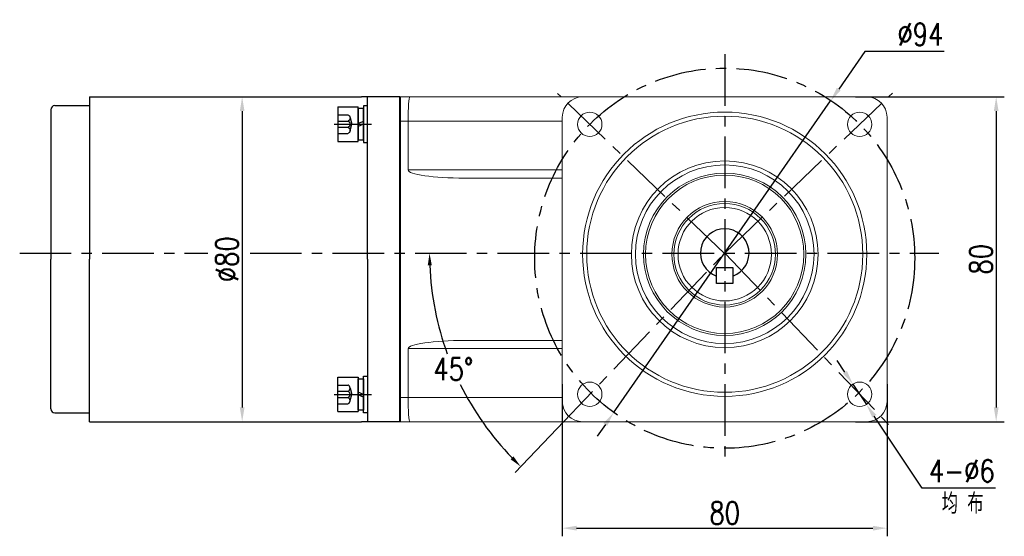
# Model space of a CAD drawing. Header units: inches. Extents: x -739 to 4096, y 9 to 1581.
# Tile 6 of 36: x 988 to 1230, y 876 to 1003. Entities that reach past the tile are written whole.
import ezdxf

# ---------------------------------------------------------------- set-up
doc = ezdxf.new("R2010")
doc.units = ezdxf.units.IN
doc.header["$LTSCALE"] = 10
doc.header["$MEASUREMENT"] = 0
doc.linetypes.add('CENTER', pattern=[10.16, 6.35, -1.27, 1.27, -1.27])
doc.linetypes.add('HIDDEN', pattern=[1.905, 1.27, -0.635])
for name, color, linetype in [('1轮廓实线层', 7, 'Continuous'), ('3中心线层', 1, 'CENTER'), ('4虚线层', 6, 'HIDDEN'), ('6文字层', 3, 'Continuous'), ('7标注层', 4, 'Continuous')]:
    doc.layers.add(name, color=color, linetype=linetype)
doc.layers.add('图层2', color=4, linetype='Continuous', lineweight=40)
doc.styles.add('PC_TEXTSTYLE', font='isocp.shx', dxfattribs={"width": 0.8, "bigfont": 'HZFS.SHX'})
doc.styles.add('TH_GBDIM', font='romans.shx', dxfattribs={"width": 0.8, "bigfont": 'gbcbig.shx'})
doc.dimstyles.new('TH_GBDIM', dxfattribs={"dimtxt": 3.5, "dimasz": 2.5, "dimexe": 2, "dimexo": 0, "dimgap": 1, "dimtad": 1, "dimdec": 4, "dimdsep": 46, "dimtxsty": 'TH_GBDIM', "dimcen": 0.09, "dimclrd": 4, "dimclre": 4, "dimclrt": 3, "dimadec": 0, "dimazin": 0, "dimtfac": 1, "dimtdec": 4, "dimtmove": 0, "dimatfit": 3, "dimfxl": 1, "dimtzin": 0, "dimarcsym": 0})
doc.dimstyles.new('角度标注', dxfattribs={"dimtxt": 3.5, "dimasz": 3, "dimexe": 2, "dimexo": 0, "dimgap": 1, "dimtad": 1, "dimtih": 1, "dimtoh": 1, "dimdsep": 46, "dimtxsty": 'PC_TEXTSTYLE', "dimsah": 1, "dimcen": 0.09, "dimclrd": 4, "dimclrt": 3, "dimadec": 0, "dimazin": 0, "dimtfac": 0.7, "dimtmove": 0, "dimatfit": 0, "dimfxl": 1, "dimtzin": 0, "dimarcsym": 0})

# ---------------------------------------------------------------- blocks, each defined once
blk = doc.blocks.new('*D141')
at = {"layer": '7标注层', "color": 4, "lineweight": -2, "transparency": 16777216}
for p, q in [((1036.29, 983.73), (1044.41, 983.73)), ((1042.41, 980.23), (1042.41, 907.23)), ((1036.29, 903.73), (1044.41, 903.73))]:
    blk.add_line(p, q, dxfattribs=at)
at = {"layer": '7标注层', "color": 4, "transparency": 16777216}
for points in [[(1041.83, 980.23), (1042.99, 980.23), (1042.41, 983.73)], [(1041.83, 907.23), (1042.99, 907.23), (1042.41, 903.73)]]:
    blk.add_solid(points, dxfattribs=at)
at = {"layer": 'Defpoints', "color": 0, "transparency": 16777216}
for p in [(1036.29, 983.73), (1036.29, 903.73), (1042.41, 903.73)]:
    blk.add_point(p, dxfattribs=at)
at = {"layer": '7标注层', "color": 3, "transparency": 16777216, "insert": (1038.66, 943.73), "char_height": 5.5, "attachment_point": 5, "rotation": 90, "style": 'TH_GBDIM'}
blk.add_mtext('{%%c80}{}{}', dxfattribs=at)
blk = doc.blocks.new('*D153')
at = {"layer": '7标注层', "color": 4, "lineweight": -2, "transparency": 16777216}
for p, q in [((1193.48, 983.73), (1230.16, 983.73)), ((1228.16, 980.23), (1228.16, 907.23)), ((1193.48, 903.73), (1230.16, 903.73))]:
    blk.add_line(p, q, dxfattribs=at)
at = {"layer": '7标注层', "color": 4, "transparency": 16777216}
for points in [[(1227.58, 980.23), (1228.75, 980.23), (1228.16, 983.73)], [(1227.58, 907.23), (1228.75, 907.23), (1228.16, 903.73)]]:
    blk.add_solid(points, dxfattribs=at)
at = {"layer": 'Defpoints', "color": 0, "transparency": 16777216}
for p in [(1193.48, 983.73), (1193.48, 903.73), (1228.16, 903.73)]:
    blk.add_point(p, dxfattribs=at)
at = {"layer": '7标注层', "color": 3, "transparency": 16777216, "insert": (1224.41, 943.73), "char_height": 5.5, "attachment_point": 5, "rotation": 90, "style": 'TH_GBDIM'}
blk.add_mtext('{80}{}{}', dxfattribs=at)
blk = doc.blocks.new('*D154')
at = {"layer": '7标注层', "color": 4, "lineweight": -2, "transparency": 16777216}
for p, q in [((1121.28, 913.01), (1121.28, 875.51)), ((1201.28, 913.01), (1201.28, 875.51)), ((1124.78, 877.51), (1197.78, 877.51))]:
    blk.add_line(p, q, dxfattribs=at)
at = {"layer": '7标注层', "color": 4, "transparency": 16777216}
for points in [[(1124.78, 878.09), (1124.78, 876.92), (1121.28, 877.51)], [(1197.78, 878.09), (1197.78, 876.92), (1201.28, 877.51)]]:
    blk.add_solid(points, dxfattribs=at)
at = {"layer": 'Defpoints', "color": 0, "transparency": 16777216}
for p in [(1121.28, 913.01), (1201.28, 913.01), (1201.28, 877.51)]:
    blk.add_point(p, dxfattribs=at)
at = {"layer": '7标注层', "color": 3, "transparency": 16777216, "insert": (1161.28, 881.26), "char_height": 5.5, "attachment_point": 5, "style": 'TH_GBDIM'}
blk.add_mtext('{80}{}{}', dxfattribs=at)
blk = doc.blocks.new('*D155')
at = {"layer": '7标注层', "color": 4, "lineweight": -2, "transparency": 16777216}
for p, q in [((1190.91, 915.9), (1188.97, 918.82)), ((1192.85, 912.99), (1196.18, 908)), ((1209.92, 887.37), (1198.12, 905.08)), ((1227.97, 887.37), (1209.92, 887.37))]:
    blk.add_line(p, q, dxfattribs=at)
at = {"layer": '7标注层', "color": 4, "transparency": 16777216}
for points in [[(1191.4, 916.23), (1190.43, 915.58), (1192.85, 912.99)], [(1198.61, 905.41), (1197.64, 904.76), (1196.18, 908)]]:
    blk.add_solid(points, dxfattribs=at)
at = {"layer": 'Defpoints', "color": 0, "transparency": 16777216}
for p in [(1192.85, 912.99), (1196.18, 908)]:
    blk.add_point(p, dxfattribs=at)
at = {"layer": '7标注层', "color": 3, "transparency": 16777216, "insert": (1219.7, 891.62), "char_height": 5.5, "attachment_point": 5, "style": 'TH_GBDIM'}
blk.add_mtext('{4-∅6}', dxfattribs=at)
blk = doc.blocks.new('*D156')
at = {"layer": '7标注层', "color": 4, "lineweight": -2, "transparency": 16777216}
for p, q in [((1195.82, 994.87), (1189.37, 985.62)), ((1215.35, 994.87), (1195.82, 994.87)), ((1133.88, 905.91), (1187.37, 982.74)), ((1131.88, 903.04), (1129.88, 900.17))]:
    blk.add_line(p, q, dxfattribs=at)
at = {"layer": '7标注层', "color": 4, "transparency": 16777216}
for points in [[(1188.9, 985.95), (1189.85, 985.28), (1187.37, 982.74)], [(1131.4, 903.38), (1132.36, 902.71), (1133.88, 905.91)]]:
    blk.add_solid(points, dxfattribs=at)
at = {"layer": 'Defpoints', "color": 0, "transparency": 16777216}
for p in [(1187.37, 982.74), (1133.88, 905.91)]:
    blk.add_point(p, dxfattribs=at)
at = {"layer": '7标注层', "color": 3, "transparency": 16777216, "insert": (1209.49, 999.12), "char_height": 5.5, "attachment_point": 5, "style": 'TH_GBDIM'}
blk.add_mtext('{∅94}{}{}', dxfattribs=at)
blk = doc.blocks.new('*D163')
at = {"layer": '7标注层', "color": 0, "lineweight": -2, "transparency": 16777216}
blk.add_line((1119.92, 901.99), (1109.64, 891.25), dxfattribs=at)
at = {"layer": '7标注层', "color": 4, "lineweight": -2, "transparency": 16777216}
for start, end in [(182.3641, 199.9609), (206.393, 223.9125)]:
    blk.add_arc((1161.28, 945.24), 72.71, start, end, dxfattribs=at)
at = {"layer": '7标注层', "color": 4, "transparency": 16777216}
for points in [[(1088.13, 942.23), (1089.13, 942.25), (1088.57, 945.24)], [(1109.25, 895.17), (1108.55, 894.46), (1111.03, 892.69)]]:
    blk.add_solid(points, dxfattribs=at)
at = {"layer": 'Defpoints', "color": 0, "transparency": 16777216}
for p in [(987.61, 945.24), (1161.28, 945.24), (1214.04, 945.24), (1091.19, 925.9), (1119.92, 901.99)]:
    blk.add_point(p, dxfattribs=at)
at = {"layer": '7标注层', "color": 3, "transparency": 16777216, "insert": (1094.42, 916.67), "char_height": 5.5, "attachment_point": 5, "style": 'TH_GBDIM'}
blk.add_mtext('45°', dxfattribs=at)
blk = doc.blocks.new('GB93_5_0.65_R')
at = {"layer": '1轮廓实线层'}
for p, q in [((3.85, 1.3), (-3.85, 1.3)), ((-3.85, 1.3), (-3.85, 0)), ((-3.85, 0), (3.85, 0)), ((0, 0), (-0.56, 1.3)), ((0.7, 0), (0.14, 1.3)), ((3.85, 0), (3.85, 1.3))]:
    blk.add_line(p, q, dxfattribs=at)
blk = doc.blocks.new('A$C2A8800F1')
at = {"layer": '1轮廓实线层'}
for p, q in [((7, 9.25), (6, 9.25)), ((6, 9.25), (6, 7.4)), ((6, 7.4), (6, 2.1)), ((7, 7.4), (7, 9.25)), ((7, 2.1), (7, 7.4)), ((6, 2.1), (6, 0.25)), ((6, 0.25), (7, 0.25)), ((7, 0.25), (7, 2.1))]:
    blk.add_line(p, q, dxfattribs=at)
at = {"layer": '1轮廓实线层', "rotation": 89.99999999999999}
blk.add_blockref('GB93_5_0.65_R', (6, 4.75), dxfattribs=at)
blk = doc.blocks.new('GB／T70.1M5M8')
at = {"layer": '1轮廓实线层'}
for p, q in [((0, -4.25), (0, 4.25)), ((0, 4.25), (5, 4.25)), ((5, 4.25), (5, -4.25)), ((0, -4.25), (5, -4.25))]:
    blk.add_line(p, q, dxfattribs=at)
at = {"layer": '4虚线层'}
for p, q in [((0, 2.29), (2.5, 2.29)), ((0, 0.76), (2.5, 0.76)), ((3, 1.53), (3.45, 0)), ((3, -1.53), (3.45, 0)), ((0, -0.76), (2.5, -0.76)), ((0, -2.29), (2.5, -2.29))]:
    blk.add_line(p, q, dxfattribs=at)
for centre in [(2.17, 1.53), (2.17, 0), (2.17, -1.53)]:
    blk.add_arc(centre, 0.833, 293.5487, 66.4513, dxfattribs=at)

msp = doc.modelspace()

# ---------------------------------------------------------------- linework, layer by layer
for p, q in [((1081.283, 983.403), (1081.283, 981.402)), ((1081.283, 981.402), (1081.283, 943.726)), ((1081.283, 909.403), (1081.283, 943.08)), ((1081.283, 910.851), (1081.283, 904.849))]:
    msp.add_line(p, q)
at = {"layer": '1轮廓实线层'}
for p, q in [((1004.783, 983.726), (1004.783, 943.726)), ((1004.783, 983.726), (1004.783, 943.726)), ((1081.283, 983.726), (1071.783, 983.726)), ((1073.283, 943.726), (1073.283, 983.726)), ((1073.283, 943.726), (1073.283, 983.726)), ((1081.283, 903.726), (1081.283, 983.726)), ((995.283, 980.576), (995.283, 943.726)), ((995.283, 906.876), (995.283, 943.726)), ((1004.783, 903.726), (1004.783, 943.726)), ((1004.783, 903.726), (1004.783, 943.726)), ((1073.283, 943.726), (1073.283, 903.726)), ((1159.283, 937.741), (1159.283, 941.741)), ((1159.283, 941.741), (1161.283, 941.741)), ((1161.283, 941.741), (1163.283, 941.741)), ((1163.283, 941.741), (1163.283, 937.741)), ((1163.283, 937.741), (1159.283, 937.741)), ((1081.283, 909.726), (1081.283, 903.726)), ((1081.283, 903.726), (1071.783, 903.726))]:
    msp.add_line(p, q, dxfattribs=at)
at = {"layer": '1轮廓实线层', "color": 7, "linetype": 'Continuous', "lineweight": 15}
for p, q in [((1081.283, 983.726), (1081.283, 977.726)), ((1081.283, 983.726), (1083.715, 983.726)), ((1083.715, 983.726), (1126.283, 983.726)), ((1196.283, 983.726), (1126.283, 983.726)), ((1081.283, 977.726), (1081.283, 909.726)), ((1083.283, 977.726), (1081.283, 977.726)), ((1121.283, 977.726), (1083.283, 977.726)), ((1083.283, 965.726), (1083.283, 977.726)), ((1121.283, 978.726), (1121.283, 908.726)), ((1201.283, 908.726), (1201.283, 978.726)), ((1083.283, 965.726), (1121.283, 965.726)), ((1121.283, 963.726), (1097.245, 963.726)), ((1083.283, 921.726), (1083.283, 909.726)), ((1121.283, 921.726), (1083.283, 921.726)), ((1097.245, 923.726), (1121.283, 923.726)), ((1081.283, 909.726), (1081.283, 903.726)), ((1081.283, 909.726), (1083.283, 909.726)), ((1083.283, 909.726), (1121.283, 909.726)), ((1083.715, 903.726), (1081.283, 903.726)), ((1126.283, 903.726), (1083.715, 903.726)), ((1126.283, 903.726), (1196.283, 903.726))]:
    msp.add_line(p, q, dxfattribs=at)
at = {"layer": '1轮廓实线层', "color": 7}
msp.add_line((1081.283, 903.726), (1081.283, 906.726), dxfattribs=at)
at = {"layer": '1轮廓实线层', "color": 7, "linetype": 'Continuous', "lineweight": 15}
for centre, radius in [((1128.049, 976.96), 3), ((1161.283, 944.97), 35), ((1194.517, 976.96), 3), ((1161.283, 944.97), 34), ((1161.283, 944.97), 23), ((1161.283, 944.97), 22), ((1161.283, 944.97), 20), ((1161.283, 944.97), 19.5), ((1161.283, 944.97), 13), ((1161.283, 944.97), 12.5), ((1161.283, 944.97), 11.5), ((1128.049, 910.492), 3), ((1194.517, 910.492), 3)]:
    msp.add_circle(centre, radius, dxfattribs=at)
for centre, start, end in [((1126.283, 978.726), 90, 180), ((1196.283, 978.726), 0, 90), ((1126.283, 908.726), 180, 270), ((1196.283, 908.726), 270, 0)]:
    msp.add_arc(centre, 5, start, end, dxfattribs=at)
at = {"layer": '1轮廓实线层'}
for centre, radius, start, end in [((996.283, 980.576), 1, 90, 180), ((1161.283, 945.241), 6, 289.47122, 250.52878), ((996.283, 906.876), 1, 180, 270)]:
    msp.add_arc(centre, radius, start, end, dxfattribs=at)
at = {"layer": '1轮廓实线层', "color": 7, "linetype": 'Continuous', "lineweight": 15}
for centre, major_axis, ratio, start_param, end_param in [((1083.715, 977.726), (0, -6), 0.0719933, 3.1415927, 4.712389), ((1097.245, 965.726), (-13.962, 0), 0.1432442, 0, 1.5707963), ((1097.245, 921.726), (13.962, 0), 0.1432442, 1.5707963, 3.1415927), ((1083.715, 909.726), (0, -6), 0.0719933, 4.712389, 6.2831853)]:
    msp.add_ellipse(centre, major_axis=major_axis, ratio=ratio, start_param=start_param, end_param=end_param, dxfattribs=at)
at = {"layer": '1轮廓实线层'}
for points in [[(1004.783, 983.726), (1067.789, 983.726)], [(1067.789, 983.726), (1071.783, 983.726)], [(996.283, 981.576), (1004.783, 981.576)], [(996.283, 905.876), (1004.783, 905.876)]]:
    msp.add_open_spline(points, degree=1, dxfattribs=at)
msp.add_open_spline([(1004.783, 903.726), (1062.888, 903.726), (1071.783, 903.726)], degree=1, knots=[0, 0, 0.78372322, 0.90370414, 0.90370414], dxfattribs=at)
at = {"layer": '3中心线层', "ltscale": 0.2}
for p, q in [((1161.283, 994.249), (1161.283, 894.404)), ((1161.211, 945.166), (1120.095, 984.586)), ((1161.283, 945.241), (1202.598, 984.673)), ((1065.11, 977), (1074.295, 977)), ((987.607, 945.241), (1033.961, 945.241)), ((1044.362, 945.241), (1214.037, 945.241)), ((1119.921, 901.993), (1161.283, 945.241)), ((1161.283, 945.241), (1202.367, 902.285)), ((1065.11, 910.452), (1074.295, 910.452))]:
    msp.add_line(p, q, dxfattribs=at)
msp.add_circle((1161.283, 943.998), 46.809, dxfattribs=at)
at = {"layer": '图层2', "color": 0}
for p in [(1081.283, 983.726), (1081.283, 914.752)]:
    msp.add_line(p, (1081.283, 903.726), dxfattribs=at)

# ---------------------------------------------------------------- block references
at = {"layer": '1轮廓实线层', "xscale": -1, "rotation": 180}
for name, p in [('GB／T70.1M5M8', (1065.983, 977)), ('A$C2A8800F1', (1066.283, 915.202))]:
    msp.add_blockref(name, p, dxfattribs=at)
at = {"layer": '1轮廓实线层'}
for name, p in [('A$C2A8800F1', (1066.283, 972.25)), ('A$C2A8800F1', (1066.283, 972.25)), ('GB／T70.1M5M8', (1065.983, 910.452))]:
    msp.add_blockref(name, p, dxfattribs=at)

# ---------------------------------------------------------------- texts
at = {"layer": '6文字层', "insert": (1214.751, 886.097), "char_height": 5, "width": 38.96783, "attachment_point": 1, "style": 'PC_TEXTSTYLE'}
msp.add_mtext('{\\C3;均 布}', dxfattribs=at)

# ---------------------------------------------------------------- dimensions: what is measured, and where the dimension line sits
at = {"layer": '7标注层'}
for p1, p2, text, picture, middle in [((1133.883, 905.914), (1187.374, 982.745), '{<>}{}{}', '*D156', (1209.486, 994.875)), ((1192.854, 912.989), (1196.18, 907.996), '{4-<>}', '*D155', (1219.698, 887.365))]:
    dim = msp.add_diameter_dim_2p(p1=p1, p2=p2, text=text, dimstyle='TH_GBDIM', override={"dimtxt": 5.5, "dimasz": 3.5, "dimgap": 1.5, "dimtoh": 1, "dimdec": 0}, dxfattribs=at)
    dim.commit()
    dim.dimension.update_dxf_attribs({"geometry": picture, "text_midpoint": middle, "dimtype": 163})
for base, p1, p2, text, picture, middle in [((1042.408, 903.726), (1036.286, 983.726), (1036.286, 903.726), '{%%c<>}{}{}', '*D141', (1038.658, 943.726)), ((1228.163, 903.726), (1193.477, 983.726), (1193.477, 903.726), '{<>}{}{}', '*D153', (1224.413, 943.726))]:
    dim = msp.add_linear_dim(base=base, p1=p1, p2=p2, angle=90, text=text, dimstyle='TH_GBDIM', override={"dimtxt": 5.5, "dimasz": 3.5, "dimdec": 1, "dimadec": 1}, dxfattribs=at)
    dim.commit()
    dim.dimension.update_dxf_attribs({"geometry": picture, "text_midpoint": middle})
dim = msp.add_angular_dim_2l(base=(1091.191, 925.901), line1=((1119.921, 901.993), (1161.283, 945.241)), line2=((987.607, 945.241), (1214.037, 945.241)), text='45°', dimstyle='角度标注', override={"dimtxt": 5.5, "dimasz": 3, "dimgap": 1, "dimtad": 1, "dimjust": 0, "dimdec": 2, "dimlfac": 1, "dimtxsty": 'TH_GBDIM', "dimse1": 0, "dimse2": 0, "dimsd1": 0, "dimsd2": 0, "dimadec": 2}, dxfattribs=at)
dim.commit()
dim.dimension.update_dxf_attribs({"geometry": '*D163', "text_midpoint": (1094.421, 916.669)})
dim = msp.add_linear_dim(base=(1201.283, 877.506), p1=(1121.283, 913.015), p2=(1201.283, 913.015), text='{<>}{}{}', dimstyle='TH_GBDIM', override={"dimtxt": 5.5, "dimasz": 3.5, "dimdec": 1, "dimadec": 1}, dxfattribs=at)
dim.commit()
dim.dimension.update_dxf_attribs({"geometry": '*D154', "text_midpoint": (1161.283, 881.256)})

doc.saveas('drawing.dxf')
